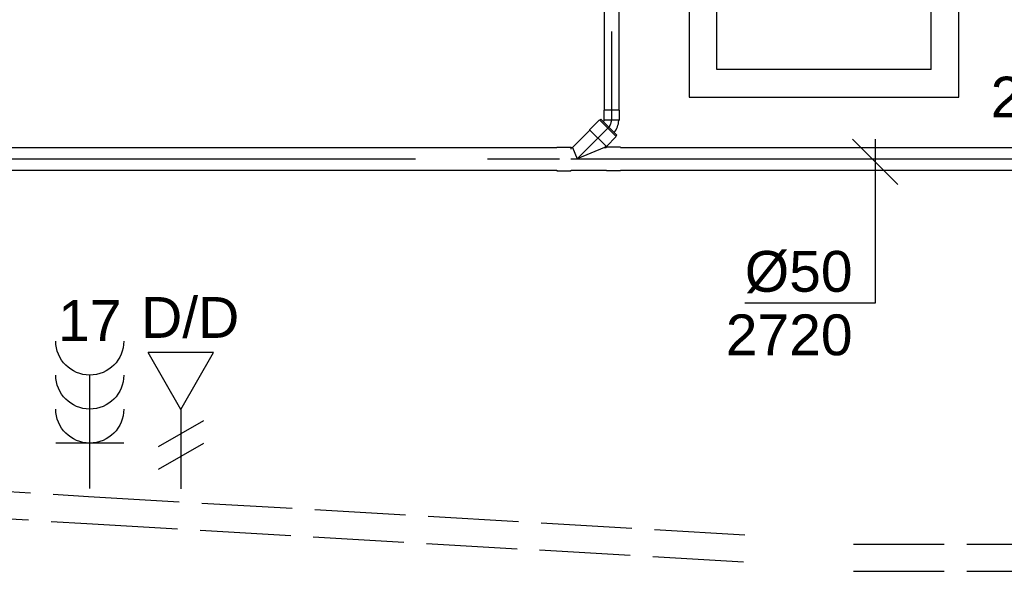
# Model space of a CAD drawing. Extents: x -238422 to 258194, y -34825 to 126331.
# Tile 173 of 239: x 19374 to 21546, y 12112 to 13328. Entities that reach past the tile are written whole.
import ezdxf
from ezdxf.enums import TextEntityAlignment as Align

# ---------------------------------------------------------------- set-up
doc = ezdxf.new("R2010")
doc.units = 0
doc.header["$LTSCALE"] = 50
for name, pattern in [('CENTER2', [28.575, 19.05, -3.175, 3.175, -3.175]), ('E_GOOT3', [5, 4, -1]), ('STREEPJES', [0.1, 0.05, -0.05])]:
    doc.linetypes.add(name, pattern=pattern)
doc.layers.get('0').update_dxf_attribs({"linetype": 'CONTINUOUS'})
for name, color, linetype in [('EL6131--_WG', 2, 'CONTINUOUS'), ('EL6222--', 3, 'CONTINUOUS'), ('EL6311--', 3, 'CONTINUOUS'), ('EL6441--', 3, 'CONTINUOUS'), ('WL524---_D', 153, 'CONTINUOUS'), ('WL524---_HARTLIJN', 8, 'CONTINUOUS'), ('WL570---_TOEVOER_RST', 2, 'CONTINUOUS'), ('WL570---_TOEVOER_RST_HL', 1, 'CONTINUOUS'), ('WM524---', 1, 'CONTINUOUS'), ('WM570---_TOEVOER_RST_PR', 1, 'CONTINUOUS')]:
    doc.layers.add(name, color=color, linetype=linetype)
doc.styles.add('BURO-018', font='ARIAL.TTF', dxfattribs={"height": 90})

# ---------------------------------------------------------------- blocks, each defined once
blk = doc.blocks.new('E001611207146')
at = {"color": 0}
for p, q in [((-12.07, -1.46), (-12.07, 1.46)), ((-12.07, 1.46), (12.07, 1.46)), ((12.07, 1.46), (12.07, -1.46)), ((12.07, -1.46), (-12.07, -1.46))]:
    blk.add_line(p, q, dxfattribs=at)
at = {"color": 0, "linetype": 'Continuous', "style": 'BURO-018'}
for tag, p in [('E_GKAST', (0, 8)), ('E_GROEP', (0, 5)), ('E_SGROEP', (4.5, 5)), ('E_ARMCODE', (0, 0)), ('E_SLET', (4.5, -3))]:
    blk.add_attdef(tag, text='', height=1.8, dxfattribs=at).set_placement(p, align=Align.MIDDLE)
blk = doc.blocks.new('111304B')
at = {"color": 0, "linetype": 'Continuous'}
for p, q in [((0, 1), (0, 6)), ((-1.5, 3), (1.5, 3))]:
    blk.add_line(p, q, dxfattribs=at)
for centre in [(0, 7.5), (0, 6), (0, 4.5)]:
    blk.add_arc(centre, 1.5, 180, 0, dxfattribs=at)
at = {"color": 0, "linetype": 'Continuous', "style": 'BURO-018'}
for tag, p in [('E_GKAST', (0, 13)), ('E_GROEP', (0, 10)), ('E_SGROEP', (4.5, 10))]:
    blk.add_attdef(tag, text='', height=1.8, dxfattribs=at).set_placement(p, align=Align.MIDDLE)
at = {"color": 0, "linetype": 'Continuous', "style": 'BURO-018', "flags": 1}
for tag, p in [('E_VERMCODE', (13, 10)), ('E_MATCODE', (0, 0))]:
    blk.add_attdef(tag, text='', height=1.8, dxfattribs=at).set_placement(p, align=Align.MIDDLE)
blk = doc.blocks.new('E00153')
at = {"color": 0, "linetype": 'Continuous'}
for p, q in [((-1.443, 7), (1.443, 7)), ((0, 4.5), (-1.443, 7)), ((0, 4.5), (1.443, 7)), ((0, 4.5), (0, 1)), ((-1, 4), (1, 2.845)), ((-1, 3), (1, 1.845))]:
    blk.add_line(p, q, dxfattribs=at)
at = {"color": 7, "style": 'BURO-018'}
for tag, p in [('E_COMMENT1', (-6, 12)), ('E_COMMENT2', (6, 12)), ('E_DCOM1', (-6, 9)), ('E_DCOM2', (6, 9))]:
    blk.add_attdef(tag, text='', height=1.8, dxfattribs=at).set_placement(p, align=Align.MIDDLE)
at = {"color": 0, "style": 'BURO-018'}
blk.add_attdef('E_TEXT1', text='', height=1.8, dxfattribs=at).set_placement((2.5, 6), align=Align.MIDDLE)
at = {"color": 0, "linetype": 'Continuous', "style": 'BURO-018', "flags": 1}
blk.add_attdef('E_MATCODE', text='', height=1.8, dxfattribs=at).set_placement((0, 0), align=Align.MIDDLE)
blk = doc.blocks.new('*U354')
at = {"color": 0, "ltscale": 10}
for p, q in [((297.5, 297.5, -2757.5), (-297.5, 297.5, -2757.5)), ((-297.5, 297.5, -2757.5), (-297.5, 97.3, -2757.5)), ((297.5, -297.5, -2757.5), (297.5, 297.5, -2757.5)), ((236.5, 236.5, -2757.5), (-236.5, 236.5, -2757.5)), ((-236.5, -236.5, -2757.5), (-236.5, 236.5, -2757.5)), ((236.5, -236.5, -2757.5), (236.5, 236.5, -2757.5)), ((-297.5, -97.3, -2757.5), (-297.5, -297.5, -2757.5)), ((236.5, -236.5, -2757.5), (-236.5, -236.5, -2757.5)), ((-297.5, -297.5, -2757.5), (297.5, -297.5, -2757.5))]:
    blk.add_line(p, q, dxfattribs=at)
at = {"color": 8, "linetype": 'STREEPJES', "ltscale": 10}
for q in [(0, 100, -2757.5), (-50, 86.6, -2757.5), (50, 86.6, -2757.5), (-86.6, 50, -2757.5), (86.6, 50, -2757.5), (-100, 0, -2757.5), (-86.6, -50, -2757.5), (-50, -86.6, -2757.5), (0, -100, -2757.5), (50, -86.6, -2757.5), (86.6, -50, -2757.5), (100, 0, -2757.5)]:
    blk.add_line((0, 0, -2757.5), q, dxfattribs=at)
at = {"layer": 'WL570---_TOEVOER_RST_HL', "linetype": 'CENTER2'}
blk.add_circle((0, 0, -2757.5), 0.075, dxfattribs=at)
at = {"layer": 'WL570---_TOEVOER_RST', "color": 1, "style": 'BURO-018'}
for tag in ['MC', 'Q']:
    blk.add_attdef(tag, text='', height=90, dxfattribs=at).set_placement((0, 0), align=Align.MIDDLE)
at = {"layer": 'WM570---_TOEVOER_RST_PR', "color": 1, "style": 'BURO-018'}
blk.add_attdef('POSNR', text='', height=90, dxfattribs=at).set_placement((0, 0), align=Align.MIDDLE)
blk = doc.blocks.new('*U1307')
at = {"color": 0, "ltscale": 10}
for p, q in [((0, 16, -2750), (1602.1, 16, -2750)), ((0, -16, -2750), (0, 16, -2750)), ((0, -16, -2750), (1602.1, -16, -2750))]:
    blk.add_line(p, q, dxfattribs=at)
at = {"layer": 'WL524---_HARTLIJN', "linetype": 'CENTER2'}
blk.add_line((0, 0, -2750), (1624.1, 0, -2750), dxfattribs=at)
at = {"layer": 'WL524---_D', "color": 1, "style": 'BURO-018'}
blk.add_attdef('POSNR', text='', height=90, dxfattribs=at).set_placement((0, 0), align=Align.MIDDLE)
blk = doc.blocks.new('*U1308')
at = {"color": 0, "ltscale": 10}
for p, q in [((0, 25, -2750), (5549.8, 25, -2750)), ((0, -25, -2750), (5549.8, -25, -2750))]:
    blk.add_line(p, q, dxfattribs=at)
at = {"layer": 'WL524---_HARTLIJN', "linetype": 'CENTER2'}
blk.add_line((0, 0, -2750), (5580.8, 0, -2750), dxfattribs=at)
at = {"layer": 'WL524---_D', "color": 1, "style": 'BURO-018'}
blk.add_attdef('POSNR', text='', height=90, dxfattribs=at).set_placement((0, 0), align=Align.MIDDLE)
blk = doc.blocks.new('*U1309')
at = {"color": 0, "ltscale": 10}
for p, q in [((49.3, 86.4, -2747.7), (27.4, 64.5, -2747.7)), ((86.4, 49.3, -2747.7), (49.3, 86.4, -2747.7)), ((-10.4, 25, -2747.7), (27.4, 62.8, -2747.7)), ((27.4, 64.5, -2747.7), (27.4, 62.8, -2747.7)), ((64.5, 27.4, -2747.7), (27.4, 64.5, -2747.7)), ((86.4, 49.3, -2747.7), (64.5, 27.4, -2747.7)), ((-45, 26.2, -2747.7), (-14, 26.2, -2747.7)), ((-45, 26.2, -2747.7), (-45, 25, -2747.7)), ((-14, 26.2, -2747.7), (-12.8, 25, -2747.7)), ((-14, 26.2, -2747.7), (-14, 21.4, -2747.7)), ((-12.8, 25, -2747.7), (-10.4, 25, -2747.7)), ((-10.4, 25, -2747.7), (0, 0, -2747.7)), ((60.4, 25, -2747.7), (0, 0, -2747.7)), ((60.4, 25, -2747.7), (62.8, 27.4, -2747.7)), ((60.4, 25, -2747.7), (63.8, 25, -2747.7)), ((64.5, 27.4, -2747.7), (62.8, 27.4, -2747.7)), ((65, 26.2, -2747.7), (63.8, 25, -2747.7)), ((96, 26.2, -2747.7), (65, 26.2, -2747.7)), ((65, 25, -2747.7), (65, 26.2, -2747.7)), ((96, 25, -2747.7), (96, 26.2, -2747.7)), ((-45, -25, -2747.7), (-45, -26.2, -2747.7)), ((-45, -26.2, -2747.7), (-14, -26.2, -2747.7)), ((-14, -26.2, -2747.7), (-12.8, -25, -2747.7)), ((-14, -25, -2747.7), (-14, -26.2, -2747.7)), ((-12.8, -25, -2747.7), (63.8, -25, -2747.7)), ((65, -26.2, -2747.7), (63.8, -25, -2747.7)), ((65, -26.2, -2747.7), (65, -25, -2747.7)), ((96, -26.2, -2747.7), (65, -26.2, -2747.7)), ((96, -26.2, -2747.7), (96, -25, -2747.7))]:
    blk.add_line(p, q, dxfattribs=at)
at = {"layer": 'WL524---_HARTLIJN', "linetype": 'CENTER2'}
for p, q in [((0, 0, -2747.7), (46, 46, -2747.7)), ((-14, 0, -2747.7), (65, 0, -2747.7))]:
    blk.add_line(p, q, dxfattribs=at)
at = {"layer": 'WL524---_D', "color": 1, "style": 'BURO-018'}
blk.add_attdef('POSNR', text='', height=90, dxfattribs=at).set_placement((0, 0), align=Align.MIDDLE)
blk = doc.blocks.new('*U1310')
at = {"color": 0, "ltscale": 10}
for p, q in [((31, 25, -2747.7), (34.1, 25, -2747.7)), ((34.1, 25, -2747.7), (34.1, -25, -2747.7)), ((31, -25, -2747.7), (34.1, -25, -2747.7))]:
    blk.add_line(p, q, dxfattribs=at)
at = {"layer": 'WL524---_HARTLIJN', "linetype": 'CENTER2'}
blk.add_line((0, 0, -2747.7), (11, 0, -2747.7), dxfattribs=at)
at = {"layer": 'WL524---_D', "color": 1, "style": 'BURO-018'}
blk.add_attdef('POSNR', text='', height=90, dxfattribs=at).set_placement((0, 0), align=Align.MIDDLE)
blk = doc.blocks.new('*U1311')
at = {"color": 0, "ltscale": 10}
for p, q in [((10.7, 34.5, -2754.7), (-4.8, 19, -2754.7)), ((34.5, 10.7, -2754.7), (10.7, 34.5, -2754.7)), ((-7.9, 16.5, -2754.7), (-4.8, 17.8, -2754.7)), ((-4.8, 19, -2754.7), (-4.8, 17.8, -2754.7)), ((19, -4.8, -2754.7), (-4.8, 19, -2754.7)), ((34.5, 10.7, -2754.7), (19, -4.8, -2754.7)), ((19, -4.8, -2754.7), (17.8, -4.8, -2754.7))]:
    blk.add_line(p, q, dxfattribs=at)
blk.add_arc((-9.2, 22.2, -2754.7), 38.2, 271.9497, 315, dxfattribs=at)
at = {"layer": 'WL524---_HARTLIJN', "linetype": 'CENTER2'}
blk.add_line((-31, 0, -2754.7), (-9.2, 0, -2754.7), dxfattribs=at)
blk.add_arc((-9.2, 22.2, -2754.7), 22.2, 270, 315, dxfattribs=at)
at = {"layer": 'WL524---_D', "color": 1, "style": 'BURO-018'}
blk.add_attdef('POSNR', text='', height=90, dxfattribs=at).set_placement((0, 0), align=Align.MIDDLE)
blk = doc.blocks.new('*U1312')
at = {"color": 0, "ltscale": 10}
for p, q in [((31, 25, -2750), (2857.2, 25, -2750)), ((31, -25, -2750), (2857.2, -25, -2750))]:
    blk.add_line(p, q, dxfattribs=at)
at = {"layer": 'WL524---_HARTLIJN', "linetype": 'CENTER2'}
blk.add_line((0, 0, -2750), (2857.2, 0, -2750), dxfattribs=at)
at = {"layer": 'WL524---_D', "color": 1, "style": 'BURO-018'}
blk.add_attdef('POSNR', text='', height=90, dxfattribs=at).set_placement((0, 0), align=Align.MIDDLE)

msp = doc.modelspace()

# ---------------------------------------------------------------- linework, layer by layer
at = {"layer": 'EL6131--_WG', "linetype": 'E_GOOT3'}
for p, q in [((18200.46552, 12359.71875, 3000), (19526.34033, 12276.90687, 3000)), ((18196.15579, 12299.87101, 3000), (19522.72365, 12217.01584, 3000)), ((19526.34033, 12276.90687, 3000), (21007.82288, 12190.51057, 3000)), ((19522.72365, 12217.01584, 3000), (21004.32977, 12130.61234, 3000)), ((21212.86423, 12171.77512, 3000), (24081.77246, 12171.77512, 3000)), ((21212.86423, 12111.79354, 3000), (24082.88231, 12111.79354, 3000))]:
    msp.add_line(p, q, dxfattribs=at)
at = {"layer": 'WM524---'}
for p, q in [((21311.12325, 12965.07145, 2750), (21211.18848, 13065.07145, 2750)), ((21261.15587, 13065.07145, 2750), (21261.15587, 12703.33888, 2750)), ((21261.15587, 12703.33888, 2750), (20973.50921, 12703.33888, 2750))]:
    msp.add_line(p, q, dxfattribs=at)

# ---------------------------------------------------------------- block references
at = {"layer": 'EL6222--'}
ref = msp.add_blockref('111304B', (19528.97278, 12244.62015), dxfattribs=dict(at, xscale=-50, yscale=50, zscale=50))
ref.add_attrib('E_GROEP', '17', dxfattribs={"layer": '0', "color": 1, "linetype": 'Continuous', "height": 90, "style": 'BURO-018'}).set_placement((19528.97278, 12664.80978), align=Align.MIDDLE)
at = {"layer": 'EL6311--'}
ref = msp.add_blockref('E001611207146', (19223.51839, 13441.28426), dxfattribs=dict(at, xscale=50, yscale=50, zscale=50, rotation=90))
ref.add_attrib('E_ARMCODE', 'D', dxfattribs={"layer": '0', "color": 1, "linetype": 'Continuous', "height": 90, "style": 'BURO-018'}).set_placement((19223.51839, 13441.28426), align=Align.MIDDLE)
ref.add_attrib('E_SLET', 'l', dxfattribs={"layer": '0', "color": 1, "linetype": 'Continuous', "height": 90, "style": 'BURO-018'}).set_placement((19446.92777, 13851.64665), align=Align.MIDDLE)
ref.add_attrib('E_GROEP', '4', dxfattribs={"layer": '0', "color": 1, "linetype": 'Continuous', "height": 90, "style": 'BURO-018'}).set_placement((19372.53643, 13851.94484), align=Align.MIDDLE)
at = {"layer": 'EL6441--'}
ref = msp.add_blockref('E00153', (19729.94419, 12244.0194), dxfattribs=dict(at, xscale=-50, yscale=50, zscale=50))
ref.add_attrib('E_TEXT1', 'D/D', dxfattribs={"layer": '0', "color": 1, "height": 90, "style": 'BURO-018'}).set_placement((19750.45265, 12673.40568), align=Align.MIDDLE)
at = {"layer": 'WL524---_D'}
for name, p, rotation in [('*U1307', (20679.30816, 14731.12975, 2750), 270), ('*U1311', (20679.30816, 13097.00158, 2754.66667), 45), ('*U1310', (20649.60968, 13067.30309, 2747.66667), 45)]:
    msp.add_blockref(name, p, dxfattribs=dict(at, rotation=rotation))
for name, p in [('*U1309', (20603.64774, 13021.34115, 2747.66667)), ('*U1308', (15008.8424, 13021.34115, 2750)), ('*U1312', (20668.64774, 13021.34115, 2750))]:
    msp.add_blockref(name, p, dxfattribs=at)
at = {"layer": 'WL570---_TOEVOER_RST'}
ref = msp.add_blockref('*U354', (21148.02998, 13455.27387, 2757.5), dxfattribs=at)
ref.add_attrib('Q', '215', dxfattribs={"color": 1, "height": 90, "style": 'BURO-018'}).set_placement((21620.52998, 13157.77387), align=Align.MIDDLE)
ref.add_attrib('MC', 'J', dxfattribs={"color": 1, "height": 90, "style": 'BURO-018'}).set_placement((21516.38166, 13645.54794), align=Align.MIDDLE)

# ---------------------------------------------------------------- texts
at = {"layer": 'WM524---', "style": 'BURO-018'}
for s, p in [('%%c50', (20973.50921, 12728.33888, 2750)), ('2720', (20931.456, 12588.33888, 2750))]:
    msp.add_text(s, height=90, dxfattribs=at).set_placement(p)

doc.saveas('drawing.dxf')
